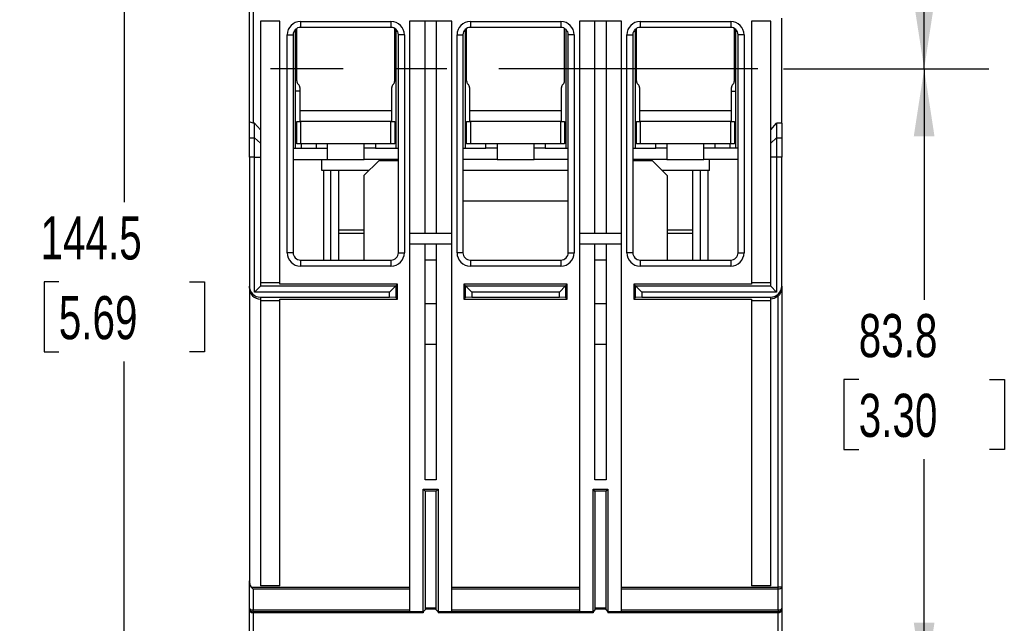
# Model space of a CAD drawing. Header units: millimetres. Extents: x 0 to 768, y 0 to 594.
# Tile 13 of 22: x 113 to 246, y 426 to 507. Entities that reach past the tile are written whole.
import ezdxf

# ---------------------------------------------------------------- set-up
doc = ezdxf.new("R2010")
doc.units = ezdxf.units.MM
doc.header["$LTSCALE"] = 2.75
doc.linetypes.add('CENTERX2', pattern=[20.32, 12.7, -2.54, 2.54, -2.54])
doc.layers.add('CENTER', color=40, linetype='CENTERX2')
doc.layers.add('DIMENSIONS', color=140, linetype='Continuous', lineweight=25)
doc.styles.add('SLDTEXTSTYLE0', font='TXT', dxfattribs={"width": 0.7})
doc.dimstyles.new('SLDDIMSTYLE1', dxfattribs={"dimtxt": 5.934521, "dimasz": 9.0805, "dimexe": 0, "dimexo": 0.0625, "dimgap": 1.48363, "dimtad": 0, "dimtih": 1, "dimtoh": 1, "dimdec": 1, "dimrnd": 1e-09, "dimzin": 12, "dimdsep": 46, "dimtxsty": 'SLDTEXTSTYLE0', "dimsah": 1, "dimcen": 0.09, "dimadec": 0, "dimazin": 3, "dimtfac": 1, "dimtdec": 1, "dimtofl": 0, "dimtmove": 0, "dimatfit": 3, "dimfxl": 0, "dimfrac": 2, "dimtolj": 1, "dimtzin": 12, "dimarcsym": 0})

# ---------------------------------------------------------------- blocks, each defined once
blk = doc.blocks.new('_D_15')
at = {"layer": 'DIMENSIONS'}
for p, q in [((143.52, 544.24), (85.86, 544.24)), ((94.59, 544.24), (94.59, 463.38)), ((85.77, 452.62), (83.78, 452.62)), ((83.78, 452.62), (83.78, 443.18)), ((103.4, 452.62), (105.4, 452.62)), ((105.4, 452.62), (105.4, 443.18)), ((83.78, 443.18), (85.77, 443.18)), ((105.4, 443.18), (103.4, 443.18)), ((94.59, 360.99), (94.59, 441.86)), ((155.63, 360.99), (85.86, 360.99))]:
    blk.add_line(p, q, dxfattribs=at)
for points in [[(94.59, 544.24), (93.19, 535.16), (95.98, 535.16)], [(94.59, 360.99), (95.98, 370.07), (93.19, 370.07)]]:
    blk.add_solid(points, dxfattribs=at)
at = {"layer": 'DIMENSIONS', "char_height": 5.821, "attachment_point": 1, "style": 'SLDTEXTSTYLE0'}
for s, insert in [('183.3', (83.3, 461.45)), ('7.21', (85.77, 450.69))]:
    blk.add_mtext(s, dxfattribs=dict(at, insert=insert))
blk = doc.blocks.new('_D_16')
at = {"layer": 'DIMENSIONS'}
for p, q in [((143.52, 544.24), (118.62, 544.24)), ((127.35, 544.24), (127.35, 482.78)), ((118.53, 472.02), (116.54, 472.02)), ((116.54, 472.02), (116.54, 462.58)), ((136.17, 472.02), (138.16, 472.02)), ((138.16, 472.02), (138.16, 462.58)), ((116.54, 462.58), (118.53, 462.58)), ((138.16, 462.58), (136.17, 462.58)), ((127.35, 399.79), (127.35, 461.26)), ((141.23, 399.79), (118.62, 399.79))]:
    blk.add_line(p, q, dxfattribs=at)
for points in [[(127.35, 544.24), (125.96, 535.16), (128.75, 535.16)], [(127.35, 399.79), (128.75, 408.87), (125.96, 408.87)]]:
    blk.add_solid(points, dxfattribs=at)
at = {"layer": 'DIMENSIONS', "char_height": 5.821, "attachment_point": 1, "style": 'SLDTEXTSTYLE0'}
for s, insert in [('144.5', (116.07, 480.85)), ('5.69', (118.53, 470.09))]:
    blk.add_mtext(s, dxfattribs=dict(at, insert=insert))
blk = doc.blocks.new('_D_17')
at = {"layer": 'DIMENSIONS'}
for p, q in [((216.59, 544.24), (243.94, 544.24)), ((235.21, 544.24), (235.21, 533.25)), ((226.39, 522.49), (224.39, 522.49)), ((224.39, 522.49), (224.39, 513.06)), ((244.02, 522.49), (246.02, 522.49)), ((246.02, 522.49), (246.02, 513.06)), ((224.39, 513.06), (226.39, 513.06)), ((246.02, 513.06), (244.02, 513.06)), ((235.21, 500.74), (235.21, 511.73)), ((216.26, 500.74), (243.94, 500.74))]:
    blk.add_line(p, q, dxfattribs=at)
for points in [[(235.21, 544.24), (233.81, 535.16), (236.6, 535.16)], [(235.21, 500.74), (236.6, 509.82), (233.81, 509.82)]]:
    blk.add_solid(points, dxfattribs=at)
at = {"layer": 'DIMENSIONS', "char_height": 5.821, "attachment_point": 1, "style": 'SLDTEXTSTYLE0'}
for s, insert in [('43.5', (226.39, 531.32)), ('1.71', (226.39, 520.56))]:
    blk.add_mtext(s, dxfattribs=dict(at, insert=insert))
blk = doc.blocks.new('_D_18')
at = {"layer": 'DIMENSIONS'}
for p, q in [((216.26, 500.74), (243.94, 500.74)), ((235.21, 500.74), (235.21, 469.6)), ((226.39, 458.84), (224.39, 458.84)), ((224.39, 458.84), (224.39, 449.41)), ((244.02, 458.84), (246.02, 458.84)), ((246.02, 458.84), (246.02, 449.41)), ((224.39, 449.41), (226.39, 449.41)), ((246.02, 449.41), (244.02, 449.41)), ((235.21, 416.94), (235.21, 448.08)), ((218.68, 416.94), (243.94, 416.94))]:
    blk.add_line(p, q, dxfattribs=at)
for points in [[(235.21, 500.74), (233.81, 491.66), (236.6, 491.66)], [(235.21, 416.94), (236.6, 426.02), (233.81, 426.02)]]:
    blk.add_solid(points, dxfattribs=at)
at = {"layer": 'DIMENSIONS', "char_height": 5.821, "attachment_point": 1, "style": 'SLDTEXTSTYLE0'}
for s, insert in [('83.8', (226.39, 467.67)), ('3.30', (226.39, 456.91))]:
    blk.add_mtext(s, dxfattribs=dict(at, insert=insert))

msp = doc.modelspace()

# ---------------------------------------------------------------- linework, layer by layer
for p, q in [((144.22, 493.73), (144.22, 508.57)), ((144.72, 508.69), (144.72, 493.44)), ((148.32, 507.19), (145.72, 507.19)), ((145.72, 507.19), (145.72, 492.52)), ((148.32, 471.7), (148.32, 507.19)), ((171.52, 507.19), (165.82, 507.19)), ((165.82, 507.19), (165.82, 430.82)), ((167.92, 478.59), (167.92, 507.19)), ((169.42, 507.19), (169.42, 478.59)), ((171.52, 430.82), (171.52, 507.19)), ((194.42, 507.19), (188.72, 507.19)), ((188.72, 507.19), (188.72, 430.82)), ((190.82, 478.59), (190.82, 507.19)), ((192.32, 507.19), (192.32, 478.59)), ((194.42, 430.82), (194.42, 507.19)), ((214.52, 507.19), (211.92, 507.19)), ((211.92, 507.19), (211.92, 471.7)), ((214.52, 492.52), (214.52, 507.19)), ((216.02, 493.44), (216.02, 507.57)), ((150.42, 506.05), (150.42, 490.04)), ((150.62, 499.11), (150.62, 506.21)), ((151.12, 507.14), (163.32, 507.14)), ((151.12, 507.14), (151.12, 506.34)), ((163.32, 506.34), (151.12, 506.34)), ((163.32, 507.14), (163.32, 506.34)), ((163.82, 499.11), (163.82, 506.21)), ((164.02, 490.04), (164.02, 506.05)), ((173.32, 506.05), (173.32, 490.04)), ((173.52, 499.11), (173.52, 506.21)), ((174.02, 507.14), (186.22, 507.14)), ((174.02, 507.14), (174.02, 506.34)), ((186.22, 506.34), (174.02, 506.34)), ((186.22, 507.14), (186.22, 506.34)), ((186.72, 499.11), (186.72, 506.21)), ((186.92, 490.04), (186.92, 506.05)), ((196.22, 506.05), (196.22, 490.04)), ((196.42, 499.11), (196.42, 506.21)), ((196.92, 507.14), (209.12, 507.14)), ((196.92, 507.14), (196.92, 506.34)), ((209.12, 506.34), (196.92, 506.34)), ((209.12, 507.14), (209.12, 506.34)), ((209.62, 499.11), (209.62, 506.21)), ((209.82, 490.04), (209.82, 506.05)), ((149.32, 475.94), (149.32, 505.34)), ((149.32, 505.34), (150.12, 505.34)), ((150.12, 505.34), (150.12, 475.94)), ((164.32, 475.94), (164.32, 505.34)), ((165.12, 505.34), (164.32, 505.34)), ((165.12, 505.34), (165.12, 475.94)), ((172.22, 475.94), (172.22, 505.34)), ((172.22, 505.34), (173.02, 505.34)), ((173.02, 505.34), (173.02, 475.94)), ((188.02, 505.34), (187.22, 505.34)), ((187.22, 475.94), (187.22, 505.34)), ((188.02, 505.34), (188.02, 475.94)), ((195.12, 475.94), (195.12, 505.34)), ((195.12, 505.34), (195.92, 505.34)), ((195.92, 505.34), (195.92, 475.94)), ((210.12, 475.94), (210.12, 505.34)), ((210.92, 505.34), (210.12, 505.34)), ((210.92, 505.34), (210.92, 475.94)), ((150.8, 498.69), (150.85, 498.64)), ((151.02, 498.22), (151.02, 495.14)), ((163.42, 495.14), (163.42, 498.22)), ((163.6, 498.64), (163.65, 498.69)), ((173.7, 498.69), (173.75, 498.64)), ((173.92, 498.22), (173.92, 495.14)), ((186.32, 495.14), (186.32, 498.22)), ((186.5, 498.64), (186.55, 498.69)), ((196.6, 498.69), (196.65, 498.64)), ((196.82, 498.22), (196.82, 495.14)), ((209.22, 495.14), (209.22, 498.22)), ((209.4, 498.64), (209.45, 498.69)), ((151.02, 497.74), (150.42, 497.74)), ((209.22, 497.74), (209.82, 497.74)), ((151.02, 495.14), (163.42, 495.14)), ((151.02, 495.14), (151.02, 493.64)), ((163.42, 493.64), (163.42, 495.14)), ((173.92, 495.14), (173.92, 493.64)), ((173.92, 495.14), (186.32, 495.14)), ((186.32, 493.64), (186.32, 495.14)), ((196.82, 495.14), (209.22, 495.14)), ((196.82, 495.14), (196.82, 493.64)), ((209.22, 493.64), (209.22, 495.14)), ((144.22, 491.42), (144.22, 493.73)), ((144.92, 493.44), (144.72, 493.44)), ((144.92, 491.42), (144.92, 493.44)), ((144.92, 493.44), (145.72, 492.52)), ((150.62, 490.64), (150.62, 493.64)), ((150.62, 493.64), (151.12, 493.64)), ((151.12, 493.64), (151.12, 490.64)), ((163.32, 493.64), (151.12, 493.64)), ((163.32, 490.64), (163.32, 493.64)), ((163.32, 493.64), (163.82, 493.64)), ((163.82, 493.64), (163.82, 490.64)), ((173.52, 490.64), (173.52, 493.64)), ((173.52, 493.64), (174.02, 493.64)), ((174.02, 493.64), (174.02, 490.64)), ((186.22, 493.64), (174.02, 493.64)), ((186.22, 490.64), (186.22, 493.64)), ((186.22, 493.64), (186.72, 493.64)), ((186.72, 493.64), (186.72, 490.64)), ((196.42, 490.64), (196.42, 493.64)), ((196.42, 493.64), (196.92, 493.64)), ((196.92, 493.64), (196.92, 490.64)), ((209.12, 493.64), (196.92, 493.64)), ((209.12, 490.64), (209.12, 493.64)), ((209.12, 493.64), (209.62, 493.64)), ((209.62, 493.64), (209.62, 490.64)), ((214.52, 492.52), (215.32, 493.44)), ((215.32, 493.44), (215.32, 491.42)), ((216.02, 493.44), (215.32, 493.44)), ((216.02, 493.44), (216.02, 491.42)), ((144.22, 491.42), (144.92, 491.42)), ((144.22, 488.82), (144.22, 491.42)), ((144.92, 488.82), (144.92, 491.42)), ((144.92, 491.42), (145.72, 490.73)), ((145.72, 492.52), (145.72, 490.73)), ((214.52, 490.73), (214.52, 492.52)), ((215.32, 491.42), (214.52, 490.73)), ((215.32, 491.42), (215.32, 488.82)), ((215.32, 491.42), (216.02, 491.42)), ((216.02, 491.42), (216.02, 488.82)), ((145.72, 490.73), (145.72, 488.82)), ((150.12, 490.04), (153.22, 490.04)), ((151.12, 490.64), (150.62, 490.64)), ((163.32, 490.64), (151.12, 490.64)), ((151.22, 490.64), (151.22, 490.04)), ((153.22, 490.64), (153.22, 490.04)), ((153.22, 490.04), (154.72, 490.04)), ((154.72, 490.64), (154.72, 490.04)), ((154.72, 490.04), (154.72, 488.54)), ((159.72, 490.04), (159.72, 490.64)), ((159.72, 488.54), (159.72, 490.04)), ((161.22, 490.04), (159.72, 490.04)), ((161.22, 490.64), (161.22, 490.04)), ((161.22, 490.04), (164.32, 490.04)), ((163.82, 490.64), (163.32, 490.64)), ((173.02, 490.04), (176.12, 490.04)), ((174.02, 490.64), (173.52, 490.64)), ((186.22, 490.64), (174.02, 490.64)), ((176.12, 490.04), (176.12, 490.64)), ((177.62, 490.04), (176.12, 490.04)), ((177.62, 490.64), (177.62, 490.04)), ((177.62, 490.04), (177.62, 488.54)), ((182.62, 490.04), (182.62, 490.64)), ((182.62, 488.54), (182.62, 490.04)), ((184.12, 490.04), (182.62, 490.04)), ((184.12, 490.64), (184.12, 490.04)), ((184.12, 490.04), (187.22, 490.04)), ((186.72, 490.64), (186.22, 490.64)), ((195.92, 490.04), (199.02, 490.04)), ((196.92, 490.64), (196.42, 490.64)), ((209.12, 490.64), (196.92, 490.64)), ((199.02, 490.04), (199.02, 490.64)), ((200.52, 490.04), (199.02, 490.04)), ((200.52, 490.64), (200.52, 490.04)), ((200.52, 490.04), (200.52, 488.54)), ((205.52, 490.04), (205.52, 490.64)), ((205.52, 488.54), (205.52, 490.04)), ((207.02, 490.04), (205.52, 490.04)), ((207.02, 490.04), (207.02, 490.64)), ((210.12, 490.04), (207.02, 490.04)), ((209.02, 490.64), (209.02, 490.04)), ((209.62, 490.64), (209.12, 490.64)), ((214.52, 488.82), (214.52, 490.73)), ((144.92, 488.82), (144.22, 488.82)), ((144.22, 488.82), (144.22, 471.44)), ((144.92, 470.64), (144.92, 488.82)), ((144.92, 488.82), (145.72, 488.82)), ((145.72, 488.82), (145.72, 471.44)), ((214.52, 471.44), (214.52, 488.82)), ((215.32, 488.82), (214.52, 488.82)), ((215.32, 488.82), (215.32, 470.64)), ((216.02, 488.82), (215.32, 488.82)), ((216.02, 471.44), (216.02, 488.82)), ((150.12, 488.54), (154.72, 488.54)), ((153.99, 487.04), (153.99, 488.54)), ((154.72, 488.54), (159.72, 488.54)), ((161.67, 488.34), (159.67, 486.34)), ((164.32, 488.54), (159.72, 488.54)), ((164.32, 488.34), (161.67, 488.34)), ((177.62, 488.54), (173.02, 488.54)), ((177.62, 488.54), (182.62, 488.54)), ((187.22, 488.54), (182.62, 488.54)), ((200.52, 488.54), (195.92, 488.54)), ((198.57, 488.34), (195.92, 488.34)), ((200.57, 486.34), (198.57, 488.34)), ((200.52, 488.54), (205.52, 488.54)), ((210.12, 488.54), (205.52, 488.54)), ((206.25, 487.04), (206.25, 488.54)), ((160.37, 487.04), (153.99, 487.04)), ((154.22, 487.04), (154.22, 474.94)), ((155.22, 474.94), (155.22, 487.04)), ((156.22, 487.04), (156.22, 474.94)), ((159.67, 486.34), (159.67, 474.94)), ((187.22, 487.04), (173.02, 487.04)), ((206.25, 487.04), (199.87, 487.04)), ((200.57, 486.34), (200.57, 474.94)), ((204.02, 474.94), (204.02, 487.04)), ((205.02, 487.04), (205.02, 474.94)), ((206.02, 487.04), (206.02, 474.94)), ((173.02, 482.94), (187.22, 482.94)), ((156.22, 479.04), (159.67, 479.04)), ((159.67, 478.54), (156.22, 478.54)), ((165.82, 478.59), (171.52, 478.59)), ((188.72, 478.59), (194.42, 478.59)), ((200.57, 479.04), (204.02, 479.04)), ((204.02, 478.54), (200.57, 478.54)), ((171.52, 477.09), (165.82, 477.09)), ((167.92, 445.29), (167.92, 477.09)), ((169.42, 477.09), (169.42, 445.29)), ((194.42, 477.09), (188.72, 477.09)), ((190.82, 445.29), (190.82, 477.09)), ((192.32, 477.09), (192.32, 445.29)), ((150.12, 475.94), (149.32, 475.94)), ((164.32, 475.94), (165.12, 475.94)), ((173.02, 475.94), (172.22, 475.94)), ((187.22, 475.94), (188.02, 475.94)), ((195.92, 475.94), (195.12, 475.94)), ((210.12, 475.94), (210.92, 475.94)), ((151.12, 474.94), (151.12, 474.14)), ((151.12, 474.94), (163.32, 474.94)), ((163.32, 474.14), (151.12, 474.14)), ((163.32, 474.94), (163.32, 474.14)), ((169.42, 474.94), (167.92, 474.94)), ((174.02, 474.94), (174.02, 474.14)), ((174.02, 474.94), (186.22, 474.94)), ((186.22, 474.14), (174.02, 474.14)), ((186.22, 474.94), (186.22, 474.14)), ((192.32, 474.94), (190.82, 474.94)), ((196.92, 474.94), (196.92, 474.14)), ((196.92, 474.94), (209.12, 474.94)), ((209.12, 474.14), (196.92, 474.14)), ((209.12, 474.94), (209.12, 474.14)), ((144.22, 471.18), (144.22, 471.44)), ((144.92, 470.64), (145.72, 471.44)), ((148.32, 471.87), (145.72, 471.87)), ((145.72, 471.48), (163.97, 471.48)), ((164.18, 471.7), (148.32, 471.7)), ((163.12, 470.64), (163.97, 471.48)), ((163.97, 471.48), (164.18, 471.7)), ((163.97, 471.48), (163.97, 469.9)), ((164.18, 469.68), (164.18, 471.7)), ((173.16, 471.7), (173.16, 469.68)), ((173.38, 471.48), (173.16, 471.7)), ((187.08, 471.7), (173.16, 471.7)), ((173.38, 469.9), (173.38, 471.48)), ((174.22, 470.64), (173.38, 471.48)), ((173.38, 471.48), (186.87, 471.48)), ((186.02, 470.64), (186.87, 471.48)), ((186.87, 471.48), (187.08, 471.7)), ((186.87, 471.48), (186.87, 469.9)), ((187.08, 469.68), (187.08, 471.7)), ((196.06, 471.7), (196.06, 469.68)), ((196.28, 471.48), (196.06, 471.7)), ((211.92, 471.7), (196.06, 471.7)), ((197.12, 470.64), (196.28, 471.48)), ((196.28, 471.48), (214.52, 471.48)), ((196.28, 469.9), (196.28, 471.48)), ((214.52, 471.87), (211.92, 471.87)), ((215.32, 470.64), (214.52, 471.44)), ((216.02, 471.44), (216.02, 471.15)), ((144.22, 471.18), (144.22, 431.69)), ((163.12, 470.64), (144.92, 470.64)), ((163.12, 469.94), (163.12, 470.64)), ((174.22, 470.64), (174.22, 469.94)), ((186.02, 470.64), (174.22, 470.64)), ((186.02, 469.94), (186.02, 470.64)), ((197.12, 470.64), (197.12, 469.94)), ((215.32, 470.64), (197.12, 470.64)), ((215.52, 430.82), (215.52, 470.06)), ((216.02, 471.15), (216.02, 430.82)), ((145.72, 469.94), (163.12, 469.94)), ((145.72, 469.94), (145.72, 469.68)), ((145.72, 469.68), (145.72, 430.99)), ((145.72, 469.51), (148.32, 469.51)), ((148.32, 469.68), (164.18, 469.68)), ((148.32, 430.99), (148.32, 469.68)), ((163.97, 469.9), (163.12, 469.94)), ((163.97, 469.9), (164.18, 469.68)), ((167.92, 469.09), (169.42, 469.09)), ((173.38, 469.9), (173.16, 469.68)), ((173.16, 469.68), (187.08, 469.68)), ((174.22, 469.94), (173.38, 469.9)), ((174.22, 469.94), (186.02, 469.94)), ((186.87, 469.9), (186.02, 469.94)), ((186.87, 469.9), (187.08, 469.68)), ((190.82, 469.09), (192.32, 469.09)), ((196.28, 469.9), (196.06, 469.68)), ((196.06, 469.68), (211.92, 469.68)), ((197.12, 469.94), (196.28, 469.9)), ((197.12, 469.94), (214.52, 469.94)), ((211.92, 469.68), (211.92, 430.99)), ((211.92, 469.51), (214.52, 469.51)), ((214.52, 469.68), (214.52, 469.94)), ((214.52, 430.99), (214.52, 469.68)), ((167.92, 463.59), (169.42, 463.59)), ((190.82, 463.59), (192.32, 463.59)), ((169.42, 445.29), (167.92, 445.29)), ((192.32, 445.29), (190.82, 445.29)), ((167.67, 444.04), (169.67, 444.04)), ((167.67, 427.49), (167.67, 444.04)), ((167.92, 443.79), (167.67, 444.04)), ((169.42, 443.79), (167.92, 443.79)), ((167.92, 443.79), (167.92, 427.74)), ((169.42, 443.79), (169.67, 444.04)), ((169.42, 427.74), (169.42, 443.79)), ((169.67, 444.04), (169.67, 427.49)), ((190.57, 444.04), (192.57, 444.04)), ((190.57, 427.49), (190.57, 444.04)), ((190.82, 443.79), (190.57, 444.04)), ((192.32, 443.79), (190.82, 443.79)), ((190.82, 443.79), (190.82, 427.74)), ((192.32, 443.79), (192.57, 444.04)), ((192.32, 427.74), (192.32, 443.79)), ((192.57, 444.04), (192.57, 427.49)), ((144.22, 427.99), (144.22, 431.69)), ((144.47, 430.82), (165.82, 430.82)), ((165.82, 430.57), (144.72, 430.57)), ((144.72, 430.57), (144.72, 427.74)), ((148.32, 430.99), (145.72, 430.99)), ((165.82, 430.82), (165.82, 430.57)), ((165.82, 430.57), (165.82, 427.74)), ((171.52, 430.82), (188.72, 430.82)), ((171.52, 430.57), (171.52, 430.82)), ((188.72, 430.57), (171.52, 430.57)), ((171.52, 427.74), (171.52, 430.57)), ((188.72, 430.82), (188.72, 430.57)), ((188.72, 430.57), (188.72, 427.74)), ((194.42, 430.82), (215.52, 430.82)), ((194.42, 430.57), (194.42, 430.82)), ((215.52, 430.57), (194.42, 430.57)), ((194.42, 427.74), (194.42, 430.57)), ((214.52, 430.99), (211.92, 430.99)), ((216.02, 430.82), (215.52, 430.82)), ((215.52, 430.57), (215.52, 430.82)), ((215.52, 427.74), (215.52, 430.57)), ((216.02, 430.82), (216.02, 427.99)), ((144.22, 427.84), (144.22, 427.99)), ((144.22, 407.14), (144.22, 427.84)), ((144.72, 427.74), (165.82, 427.74)), ((144.72, 427.49), (144.72, 427.74)), ((165.82, 427.49), (144.72, 427.49)), ((144.72, 427.49), (144.72, 427.34)), ((165.82, 427.74), (165.82, 427.49)), ((167.67, 427.49), (165.82, 427.49)), ((167.92, 427.74), (167.67, 427.49)), ((167.67, 427.49), (167.67, 427.34)), ((169.42, 427.99), (167.92, 427.99)), ((169.42, 427.84), (167.92, 427.84)), ((169.42, 427.74), (169.67, 427.49)), ((169.67, 427.49), (169.67, 427.34)), ((171.52, 427.49), (169.67, 427.49)), ((171.52, 427.74), (188.72, 427.74)), ((171.52, 427.49), (171.52, 427.74)), ((188.72, 427.49), (171.52, 427.49)), ((188.72, 427.74), (188.72, 427.49)), ((190.57, 427.49), (188.72, 427.49)), ((190.82, 427.74), (190.57, 427.49)), ((190.57, 427.49), (190.57, 427.34)), ((192.32, 427.99), (190.82, 427.99)), ((192.32, 427.84), (190.82, 427.84)), ((192.32, 427.74), (192.57, 427.49)), ((192.57, 427.49), (192.57, 427.34)), ((194.42, 427.49), (192.57, 427.49)), ((194.42, 427.74), (215.52, 427.74)), ((194.42, 427.49), (194.42, 427.74)), ((215.52, 427.49), (194.42, 427.49)), ((215.52, 427.74), (215.52, 427.49)), ((215.52, 427.34), (215.52, 427.49)), ((216.02, 427.99), (216.02, 427.84)), ((216.02, 427.84), (216.02, 407.14)), ((167.67, 427.34), (144.72, 427.34)), ((144.72, 427.34), (144.72, 407.14)), ((190.57, 427.34), (169.67, 427.34)), ((215.52, 427.34), (192.57, 427.34)), ((215.52, 407.14), (215.52, 427.34))]:
    msp.add_line(p, q)
at = {"flags": 128}
for points in [[(144.72, 493.44), (144.59, 493.45), (144.45, 493.49), (144.34, 493.55), (144.25, 493.64), (144.22, 493.73)], [(215.52, 470.06), (215, 469.76), (214.52, 469.68)], [(144.47, 430.82), (144.61, 430.68), (144.72, 430.57)], [(215.52, 430.57), (215.62, 430.58), (215.71, 430.59), (215.8, 430.62), (215.88, 430.65), (215.94, 430.69), (215.98, 430.73), (216.01, 430.78), (216.02, 430.82)], [(144.22, 427.99), (144.23, 427.94), (144.26, 427.9), (144.31, 427.85), (144.37, 427.81), (144.44, 427.78), (144.53, 427.76), (144.62, 427.75), (144.72, 427.74)], [(215.52, 427.74), (215.62, 427.75), (215.71, 427.76), (215.8, 427.78), (215.88, 427.81), (215.94, 427.85), (215.98, 427.9), (216.01, 427.94), (216.02, 427.99)]]:
    msp.add_lwpolyline(points, dxfattribs=at)
for centre, radius, start, end in [((151.12, 505.34), 1.8, 90, 180), ((151.12, 505.34), 1, 90, 180), ((163.32, 505.34), 1.8, 360, 90), ((163.32, 505.34), 1, 0, 90), ((174.02, 505.34), 1.8, 90, 180), ((174.02, 505.34), 1, 90, 180), ((186.22, 505.34), 1.8, 0, 90), ((186.22, 505.34), 1, 0, 90), ((196.92, 505.34), 1.8, 90, 180), ((196.92, 505.34), 1, 90, 180), ((209.12, 505.34), 1.8, 0, 90), ((209.12, 505.34), 1, 0, 90), ((151.22, 499.11), 0.6, 180, 225), ((150.42, 498.22), 0.6, 0, 45), ((164.02, 498.22), 0.6, 135, 180), ((163.22, 499.11), 0.6, 315, 0), ((174.12, 499.11), 0.6, 180, 225), ((173.32, 498.22), 0.6, 0, 45), ((186.92, 498.22), 0.6, 135, 180), ((186.12, 499.11), 0.6, 315, 0), ((197.02, 499.11), 0.6, 180, 225), ((196.22, 498.22), 0.6, 0, 45), ((209.82, 498.22), 0.6, 135, 180), ((209.02, 499.11), 0.6, 315, 0), ((151.12, 475.94), 1.8, 180, 270), ((151.12, 475.94), 1, 180, 270), ((163.32, 475.94), 1.8, 270, 0), ((163.32, 475.94), 1, 270, 0), ((174.02, 475.94), 1.8, 180, 270), ((174.02, 475.94), 1, 180, 270), ((186.22, 475.94), 1.8, 270, 0), ((186.22, 475.94), 1, 270, 0), ((196.92, 475.94), 1.8, 180, 270), ((196.92, 475.94), 1, 180, 270), ((209.12, 475.94), 1.8, 270, 0), ((209.12, 475.94), 1, 270, 0), ((145.72, 471.44), 1.5, 179.9573, 269.9641), ((214.52, 471.44), 1.5, 270.0428, 0.0358), ((145.72, 471.18), 1.5, 179.9642, 269.9572), ((214.54, 471.17), 1.48, 311.4207, 359.4297), ((145.5, 431.59), 1.28, 175.5372, 216.667), ((144.72, 427.99), 0.5, 180, 270), ((144.72, 427.84), 0.5, 180, 270), ((215.52, 427.99), 0.5, 270, 0), ((215.52, 427.84), 0.5, 270, 0)]:
    msp.add_arc(centre, radius, start, end)
at = {"layer": 'CENTER'}
msp.add_line((212.77, 500.74), (147.06, 500.74), dxfattribs=at)

# ---------------------------------------------------------------- dimensions: what is measured, and where the dimension line sits
at = {"layer": 'DIMENSIONS'}
for base, p1, p2, picture, middle in [((94.58679974, 544.24071825), (159.12247272, 360.99071825), (147.01607797, 544.24071825), '_D_15', (94.58679974, 452.61571825)), ((127.3522316, 399.79071825), (147.01607797, 544.24071825), (144.72247272, 399.79071825), '_D_16', (127.3522316, 472.01571825)), ((235.21, 500.74), (213.09, 544.24), (212.77, 500.74), '_D_17', (235.21, 522.49)), ((235.21, 416.94), (212.77, 500.74), (215.19, 416.94), '_D_18', (235.21, 458.84))]:
    dim = msp.add_linear_dim(base=base, p1=p1, p2=p2, angle=90, dimstyle='SLDDIMSTYLE1', dxfattribs=at)
    dim.commit()
    dim.dimension.update_dxf_attribs({"geometry": picture, "text_midpoint": middle, "dimtype": 160})

doc.saveas('drawing.dxf')
